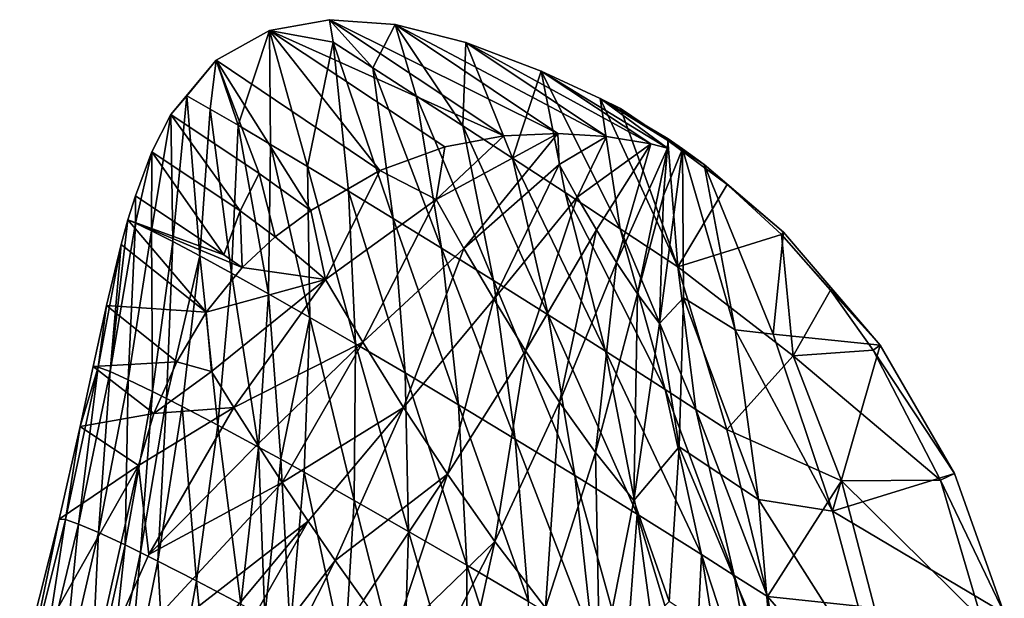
# Model space of a CAD drawing. Header units: metres. Extents: x -296 to -49, y -914 to -599.
# Tile 10 of 10: x -125 to -56, y -639 to -599. Entities that reach past the tile are written whole.
import ezdxf

# ---------------------------------------------------------------- set-up
doc = ezdxf.new("R2010")
doc.units = ezdxf.units.M

msp = doc.modelspace()

# ---------------------------------------------------------------- linework, layer by layer
at = {"layer": 'None'}
for points in [[(-107.324234, -599.380615, -22.844532), (-103.128967, -598.633484, -16.766409), (-90.936455, -606.757324, -16.780428)], [(-103.128967, -598.633484, -16.766409), (-107.324234, -599.380615, -22.844532), (-102.867355, -600.215637, -15.300902)], [(-103.128967, -598.633484, -16.766409), (-87.170166, -606.594238, -10.946941), (-90.936455, -606.757324, -16.780428)], [(-103.128967, -598.633484, -16.766409), (-98.533737, -598.977356, -10.944352), (-87.170166, -606.594238, -10.946941)], [(-102.867355, -600.215637, -15.300902), (-100.090836, -601.996948, -10.67133), (-103.128967, -598.633484, -16.766409)], [(-100.090836, -601.996948, -10.67133), (-98.533737, -598.977356, -10.944352), (-103.128967, -598.633484, -16.766409)], [(-111.052353, -601.473999, -28.906113), (-107.324234, -599.380615, -22.844532), (-99.604691, -609.180786, -28.878532)], [(-111.052353, -601.473999, -28.906113), (-109.516632, -606.014832, -21.26911), (-107.324234, -599.380615, -22.844532)], [(-109.516632, -606.014832, -21.26911), (-107.243538, -607.351074, -16.096426), (-107.324234, -599.380615, -22.844532)], [(-99.604691, -609.180786, -28.878532), (-107.324234, -599.380615, -22.844532), (-95.063675, -607.511658, -22.879688)], [(-107.324234, -599.380615, -22.844532), (-90.936455, -606.757324, -16.780428), (-95.063675, -607.511658, -22.879688)], [(-107.324234, -599.380615, -22.844532), (-104.666733, -608.887146, -11.101349), (-102.867355, -600.215637, -15.300902)], [(-107.324234, -599.380615, -22.844532), (-107.243538, -607.351074, -16.096426), (-104.666733, -608.887146, -11.101349)], [(-98.533737, -598.977356, -10.944352), (-100.090836, -601.996948, -10.67133), (-97.065567, -603.947632, -6.260434)], [(-98.533737, -598.977356, -10.944352), (-83.749466, -606.809326, -5.552098), (-87.170166, -606.594238, -10.946941)], [(-98.533737, -598.977356, -10.944352), (-93.582329, -600.227356, -5.552159), (-83.749466, -606.809326, -5.552098)], [(-93.582329, -600.227356, -5.552159), (-98.533737, -598.977356, -10.944352), (-93.806885, -606.058838, -2.086891)], [(-93.806885, -606.058838, -2.086891), (-98.533737, -598.977356, -10.944352), (-97.065567, -603.947632, -6.260434)], [(-102.867355, -600.215637, -15.300902), (-104.666733, -608.887146, -11.101349), (-101.802612, -610.61554, -6.304974)], [(-101.802612, -610.61554, -6.304974), (-98.668892, -612.527771, -1.727504), (-102.867355, -600.215637, -15.300902)], [(-98.668892, -612.527771, -1.727504), (-100.090836, -601.996948, -10.67133), (-102.867355, -600.215637, -15.300902)], [(-90.331177, -608.321106, 1.831648), (-93.582329, -600.227356, -5.552159), (-93.806885, -606.058838, -2.086891)], [(-93.582329, -600.227356, -5.552159), (-80.655228, -607.322083, -0.592598), (-83.749466, -606.809326, -5.552098)], [(-93.582329, -600.227356, -5.552159), (-88.316116, -602.229065, -0.712503), (-80.655228, -607.322083, -0.592598)], [(-88.316116, -602.229065, -0.712503), (-93.582329, -600.227356, -5.552159), (-90.331177, -608.321106, 1.831648)], [(-114.21035, -605.26123, -34.430923), (-111.052353, -601.473999, -28.906113), (-108.035278, -609.393921, -34.430923)], [(-111.052353, -601.473999, -28.906113), (-114.21035, -605.26123, -34.430923), (-113.092873, -603.968079, -32.059067)], [(-113.092873, -603.968079, -32.059067), (-111.470963, -604.885254, -26.597507), (-111.052353, -601.473999, -28.906113)], [(-111.470963, -604.885254, -26.597507), (-109.516632, -606.014832, -21.26911), (-111.052353, -601.473999, -28.906113)], [(-111.052353, -601.473999, -28.906113), (-104.434914, -611.963257, -34.283417), (-108.035278, -609.393921, -34.430923)], [(-104.434914, -611.963257, -34.283417), (-111.052353, -601.473999, -28.906113), (-99.604691, -609.180786, -28.878532)], [(-97.065567, -603.947632, -6.260434), (-100.090836, -601.996948, -10.67133), (-95.284508, -614.614441, 2.611864)], [(-100.090836, -601.996948, -10.67133), (-98.668892, -612.527771, -1.727504), (-95.284508, -614.614441, 2.611864)], [(-86.655807, -610.724121, 5.478644), (-88.316116, -602.229065, -0.712503), (-90.331177, -608.321106, 1.831648)], [(-88.316116, -602.229065, -0.712503), (-79.503082, -607.61554, 1.171534), (-80.655228, -607.322083, -0.592598)], [(-88.316116, -602.229065, -0.712503), (-84.201637, -604.136475, 2.500005), (-79.503082, -607.61554, 1.171534)], [(-84.201637, -604.136475, 2.500005), (-88.316116, -602.229065, -0.712503), (-82.799072, -613.257263, 8.838742)], [(-88.316116, -602.229065, -0.712503), (-86.655807, -610.724121, 5.478644), (-82.799072, -613.257263, 8.838742)], [(-114.21035, -605.26123, -34.430923), (-114.069069, -614.147034, -23.43671), (-113.092873, -603.968079, -32.059067)], [(-114.069069, -614.147034, -23.43671), (-112.19796, -615.140198, -17.884954), (-113.092873, -603.968079, -32.059067)], [(-112.19796, -615.140198, -17.884954), (-111.470963, -604.885254, -26.597507), (-113.092873, -603.968079, -32.059067)], [(-93.806885, -606.058838, -2.086891), (-97.065567, -603.947632, -6.260434), (-91.669579, -616.865417, 6.695041)], [(-97.065567, -603.947632, -6.260434), (-95.284508, -614.614441, 2.611864), (-91.669579, -616.865417, 6.695041)], [(-84.201637, -604.136475, 2.500005), (-79.45443, -606.970459, 2.499999), (-79.503082, -607.61554, 1.171534)], [(-82.786095, -604.846069, 3.499936), (-79.461929, -607.070801, 3.499941), (-84.201637, -604.136475, 2.500005)], [(-79.461929, -607.070801, 3.499941), (-79.45443, -606.970459, 2.499999), (-84.201637, -604.136475, 2.500005)], [(-82.786095, -604.846069, 3.499936), (-84.201637, -604.136475, 2.500005), (-78.780098, -615.908997, 11.897843)], [(-84.201637, -604.136475, 2.500005), (-82.799072, -613.257263, 8.838742), (-78.780098, -615.908997, 11.897843)], [(-111.470963, -604.885254, -26.597507), (-112.19796, -615.140198, -17.884954), (-109.968071, -616.358521, -12.489669)], [(-109.516632, -606.014832, -21.26911), (-111.470963, -604.885254, -26.597507), (-109.968071, -616.358521, -12.489669)], [(-82.786095, -604.846069, 3.499936), (-78.780098, -615.908997, 11.897843), (-79.461929, -607.070801, 3.499941)], [(-114.069069, -614.147034, -23.43671), (-114.21035, -605.26123, -34.430923), (-115.565681, -613.384583, -29.120625)], [(-114.21035, -605.26123, -34.430923), (-115.539459, -607.875793, -36.704247), (-115.565681, -613.384583, -29.120625)], [(-115.539459, -607.875793, -36.704247), (-114.21035, -605.26123, -34.430923), (-109.364388, -612.008545, -36.704247)], [(-114.21035, -605.26123, -34.430923), (-108.035278, -609.393921, -34.430923), (-109.364388, -612.008545, -36.704247)], [(-109.516632, -606.014832, -21.26911), (-109.968071, -616.358521, -12.489669), (-107.39679, -617.79541, -7.274446)], [(-107.243538, -607.351074, -16.096426), (-109.516632, -606.014832, -21.26911), (-107.39679, -617.79541, -7.274446)], [(-93.806885, -606.058838, -2.086891), (-91.669579, -616.865417, 6.695041), (-87.845329, -619.269958, 10.505139)], [(-93.806885, -606.058838, -2.086891), (-87.845329, -619.269958, 10.505139), (-90.331177, -608.321106, 1.831648)], [(-95.659348, -611.202942, -20.639824), (-90.936455, -606.757324, -16.780428), (-87.170166, -606.594238, -10.946941)], [(-87.170166, -606.594238, -10.946941), (-93.727722, -614.630432, -14.929049), (-95.659348, -611.202942, -20.639824)], [(-95.063675, -607.511658, -22.879688), (-90.936455, -606.757324, -16.780428), (-95.659348, -611.202942, -20.639824)], [(-87.070953, -608.758667, -9.23495), (-93.727722, -614.630432, -14.929049), (-87.170166, -606.594238, -10.946941)], [(-83.749466, -606.809326, -5.552098), (-87.070953, -608.758667, -9.23495), (-87.170166, -606.594238, -10.946941)], [(-85.802223, -611.038879, -5.822284), (-87.070953, -608.758667, -9.23495), (-83.749466, -606.809326, -5.552098)], [(-80.655228, -607.322083, -0.592598), (-85.802223, -611.038879, -5.822284), (-83.749466, -606.809326, -5.552098)], [(-79.45443, -606.970459, 2.499999), (-78.447617, -607.662415, 2.533584), (-79.771042, -610.928406, 2.499999)], [(-79.45443, -606.970459, 2.499999), (-79.771042, -610.928406, 2.499999), (-79.503082, -607.61554, 1.171534)], [(-79.461929, -607.070801, 3.499941), (-79.458183, -607.020569, 2.999922), (-79.45443, -606.970459, 2.499999)], [(-79.458183, -607.020569, 2.999922), (-79.461929, -607.070801, 3.499941), (-76.941605, -608.749329, 2.499999)], [(-79.458183, -607.020569, 2.999922), (-79.456306, -606.995544, 2.749864), (-79.45443, -606.970459, 2.499999)], [(-78.447617, -607.662415, 2.533584), (-79.456306, -606.995544, 2.749864), (-79.458183, -607.020569, 2.999922)], [(-76.941605, -608.749329, 2.499999), (-78.447617, -607.662415, 2.533584), (-79.458183, -607.020569, 2.999922)], [(-78.447617, -607.662415, 2.533584), (-79.45443, -606.970459, 2.499999), (-79.456306, -606.995544, 2.749864)], [(-107.243538, -607.351074, -16.096426), (-107.39679, -617.79541, -7.274446), (-104.503105, -619.443054, -2.262028)], [(-107.243538, -607.351074, -16.096426), (-104.503105, -619.443054, -2.262028), (-104.666733, -608.887146, -11.101349)], [(-99.604691, -609.180786, -28.878532), (-95.063675, -607.511658, -22.879688), (-95.659348, -611.202942, -20.639824)], [(-80.655228, -607.322083, -0.592598), (-84.462112, -613.337036, -2.48071), (-85.802223, -611.038879, -5.822284)], [(-83.05423, -615.607361, 0.756755), (-84.462112, -613.337036, -2.48071), (-80.655228, -607.322083, -0.592598)], [(-79.503082, -607.61554, 1.171534), (-83.05423, -615.607361, 0.756755), (-80.655228, -607.322083, -0.592598)], [(-81.581268, -617.801392, 3.85346), (-83.05423, -615.607361, 0.756755), (-79.503082, -607.61554, 1.171534)], [(-79.771042, -610.928406, 2.499999), (-81.581268, -617.801392, 3.85346), (-79.503082, -607.61554, 1.171534)], [(-78.447617, -607.662415, 2.533584), (-80.045135, -619.864258, 6.766513), (-79.771042, -610.928406, 2.499999)], [(-78.447617, -607.662415, 2.533584), (-78.388084, -618.088806, 7.693452), (-80.045135, -619.864258, 6.766513)], [(-79.461929, -607.070801, 3.499941), (-75.32634, -610.156311, 3.833275), (-76.941605, -608.749329, 2.499999)], [(-78.780098, -615.908997, 11.897843), (-75.32634, -610.156311, 3.833275), (-79.461929, -607.070801, 3.499941)], [(-76.941605, -608.749329, 2.499999), (-74.776947, -620.3255, 7.611534), (-78.447617, -607.662415, 2.533584)], [(-74.776947, -620.3255, 7.611534), (-78.388084, -618.088806, 7.693452), (-78.447617, -607.662415, 2.533584)], [(-116.695587, -610.94635, -38.434753), (-115.539459, -607.875793, -36.704247), (-110.520515, -615.079102, -38.434753)], [(-115.539459, -607.875793, -36.704247), (-116.695587, -610.94635, -38.434753), (-116.67379, -612.857239, -34.911842)], [(-115.565681, -613.384583, -29.120625), (-115.539459, -607.875793, -36.704247), (-116.67379, -612.857239, -34.911842)], [(-115.539459, -607.875793, -36.704247), (-109.364388, -612.008545, -36.704247), (-110.520515, -615.079102, -38.434753)], [(-87.845329, -619.269958, 10.505139), (-83.834023, -621.816467, 14.026565), (-90.331177, -608.321106, 1.831648)], [(-90.331177, -608.321106, 1.831648), (-83.834023, -621.816467, 14.026565), (-86.655807, -610.724121, 5.478644)], [(-104.666733, -608.887146, -11.101349), (-101.307571, -621.292725, 2.525851), (-101.802612, -610.61554, -6.304974)], [(-104.666733, -608.887146, -11.101349), (-104.503105, -619.443054, -2.262028), (-101.307571, -621.292725, 2.525851)], [(-91.644279, -618.178223, -9.306272), (-93.727722, -614.630432, -14.929049), (-87.070953, -608.758667, -9.23495)], [(-85.802223, -611.038879, -5.822284), (-91.644279, -618.178223, -9.306272), (-87.070953, -608.758667, -9.23495)], [(-76.941605, -608.749329, 2.499999), (-75.32634, -610.156311, 3.833275), (-71.388275, -613.496826, 2.499999)], [(-74.776947, -620.3255, 7.611534), (-76.941605, -608.749329, 2.499999), (-72.119194, -620.625732, 2.499999)], [(-76.941605, -608.749329, 2.499999), (-71.388275, -613.496826, 2.499999), (-72.119194, -620.625732, 2.499999)], [(-109.364388, -612.008545, -36.704247), (-108.035278, -609.393921, -34.430923), (-106.91288, -613.808533, -36.674564)], [(-108.035278, -609.393921, -34.430923), (-104.434914, -611.963257, -34.283417), (-106.91288, -613.808533, -36.674564)], [(-104.434914, -611.963257, -34.283417), (-99.604691, -609.180786, -28.878532), (-103.391518, -616.798767, -27.973606)], [(-99.604691, -609.180786, -28.878532), (-95.659348, -611.202942, -20.639824), (-103.391518, -616.798767, -27.973606)], [(-78.780098, -615.908997, 11.897843), (-71.533493, -613.647278, 4.818596), (-75.32634, -610.156311, 3.833275)], [(-75.32634, -610.156311, 3.833275), (-71.533493, -613.647278, 4.818596), (-71.388275, -613.496826, 2.499999)], [(-116.67379, -612.857239, -34.911842), (-116.695587, -610.94635, -38.434753), (-117.209343, -612.619385, -39.01799)], [(-116.695587, -610.94635, -38.434753), (-110.520515, -615.079102, -38.434753), (-117.209343, -612.619385, -39.01799)], [(-101.307571, -621.292725, 2.525851), (-97.832222, -623.334595, 7.068592), (-101.802612, -610.61554, -6.304974)], [(-97.832222, -623.334595, 7.068592), (-98.668892, -612.527771, -1.727504), (-101.802612, -610.61554, -6.304974)], [(-85.802223, -611.038879, -5.822284), (-89.413788, -621.781189, -3.816545), (-91.644279, -618.178223, -9.306272)], [(-84.462112, -613.337036, -2.48071), (-89.413788, -621.781189, -3.816545), (-85.802223, -611.038879, -5.822284)], [(-82.799072, -613.257263, 8.838742), (-86.655807, -610.724121, 5.478644), (-79.658859, -624.492737, 17.245092)], [(-86.655807, -610.724121, 5.478644), (-83.834023, -621.816467, 14.026565), (-79.658859, -624.492737, 17.245092)], [(-80.045135, -619.864258, 6.766513), (-81.581268, -617.801392, 3.85346), (-79.771042, -610.928406, 2.499999)], [(-103.391518, -616.798767, -27.973606), (-95.659348, -611.202942, -20.639824), (-100.793007, -621.180054, -20.179361)], [(-95.659348, -611.202942, -20.639824), (-93.727722, -614.630432, -14.929049), (-100.793007, -621.180054, -20.179361)], [(-110.520515, -615.079102, -38.434753), (-109.364388, -612.008545, -36.704247), (-109.217148, -615.951355, -38.434753)], [(-109.364388, -612.008545, -36.704247), (-106.91288, -613.808533, -36.674564), (-109.217148, -615.951355, -38.434753)], [(-103.391518, -616.798767, -27.973606), (-106.91288, -613.808533, -36.674564), (-104.434914, -611.963257, -34.283417)], [(-95.284508, -614.614441, 2.611864), (-98.668892, -612.527771, -1.727504), (-94.100487, -625.558044, 11.346868)], [(-98.668892, -612.527771, -1.727504), (-97.832222, -623.334595, 7.068592), (-94.100487, -625.558044, 11.346868)], [(-116.67379, -612.857239, -34.911842), (-117.209343, -612.619385, -39.01799), (-118.458206, -623.240112, -26.992197)], [(-117.209343, -612.619385, -39.01799), (-117.686516, -614.354187, -39.397076), (-118.458206, -623.240112, -26.992197)], [(-116.67379, -612.857239, -34.911842), (-118.458206, -623.240112, -26.992197), (-117.193016, -623.803589, -21.02965)], [(-111.734474, -619.072998, -39.470795), (-117.686516, -614.354187, -39.397076), (-117.209343, -612.619385, -39.01799)], [(-110.520515, -615.079102, -38.434753), (-109.217148, -615.951355, -38.434753), (-117.209343, -612.619385, -39.01799)], [(-117.209343, -612.619385, -39.01799), (-109.217148, -615.951355, -38.434753), (-111.734474, -619.072998, -39.470795)], [(-115.565681, -613.384583, -29.120625), (-116.67379, -612.857239, -34.911842), (-117.193016, -623.803589, -21.02965)], [(-115.565681, -613.384583, -29.120625), (-117.193016, -623.803589, -21.02965), (-115.505783, -624.618042, -15.195643)], [(-114.069069, -614.147034, -23.43671), (-115.565681, -613.384583, -29.120625), (-115.505783, -624.618042, -15.195643)], [(-109.217148, -615.951355, -38.434753), (-106.91288, -613.808533, -36.674564), (-103.391518, -616.798767, -27.973606)], [(-87.03875, -625.374146, 1.491961), (-89.413788, -621.781189, -3.816545), (-84.462112, -613.337036, -2.48071)], [(-83.05423, -615.607361, 0.756755), (-87.03875, -625.374146, 1.491961), (-84.462112, -613.337036, -2.48071)], [(-78.780098, -615.908997, 11.897843), (-82.799072, -613.257263, 8.838742), (-77.517326, -625.87561, 18.736721)], [(-82.799072, -613.257263, 8.838742), (-79.658859, -624.492737, 17.245092), (-77.517326, -625.87561, 18.736721)], [(-70.711998, -622.134277, 12.61303), (-71.533493, -613.647278, 4.818596), (-78.780098, -615.908997, 11.897843)], [(-71.388275, -613.496826, 2.499999), (-64.640205, -621.381836, 2.499999), (-72.119194, -620.625732, 2.499999)], [(-71.388275, -613.496826, 2.499999), (-71.533493, -613.647278, 4.818596), (-64.640205, -621.381836, 2.499999)], [(-71.533493, -613.647278, 4.818596), (-68.111649, -617.536377, 6.446514), (-64.640205, -621.381836, 2.499999)], [(-68.111649, -617.536377, 6.446514), (-71.533493, -613.647278, 4.818596), (-70.711998, -622.134277, 12.61303)], [(-118.458206, -623.240112, -26.992197), (-117.686516, -614.354187, -39.397076), (-119.286819, -622.93103, -33.055622)], [(-117.686516, -614.354187, -39.397076), (-118.713249, -618.622986, -39.45171), (-119.286819, -622.93103, -33.055622)], [(-118.713249, -618.622986, -39.45171), (-117.686516, -614.354187, -39.397076), (-111.734474, -619.072998, -39.470795)], [(-115.505783, -624.618042, -15.195643), (-114.509018, -625.11792, -12.335349), (-114.069069, -614.147034, -23.43671)], [(-114.509018, -625.11792, -12.335349), (-112.19796, -615.140198, -17.884954), (-114.069069, -614.147034, -23.43671)], [(-100.793007, -621.180054, -20.179361), (-93.727722, -614.630432, -14.929049), (-97.954796, -625.742493, -12.528822)], [(-93.727722, -614.630432, -14.929049), (-91.644279, -618.178223, -9.306272), (-97.954796, -625.742493, -12.528822)], [(-95.284508, -614.614441, 2.611864), (-94.100487, -625.558044, 11.346868), (-90.137108, -627.951477, 15.342742)], [(-91.669579, -616.865417, 6.695041), (-95.284508, -614.614441, 2.611864), (-90.137108, -627.951477, 15.342742)], [(-113.413139, -625.678589, -9.517316), (-112.19796, -615.140198, -17.884954), (-114.509018, -625.11792, -12.335349)], [(-110.933762, -626.979126, -4.021083), (-112.19796, -615.140198, -17.884954), (-113.413139, -625.678589, -9.517316)], [(-112.19796, -615.140198, -17.884954), (-110.933762, -626.979126, -4.021083), (-109.968071, -616.358521, -12.489669)], [(-111.734474, -619.072998, -39.470795), (-109.217148, -615.951355, -38.434753), (-103.391518, -616.798767, -27.973606)], [(-87.03875, -625.374146, 1.491961), (-83.05423, -615.607361, 0.756755), (-84.519951, -628.887634, 6.564429)], [(-84.519951, -628.887634, 6.564429), (-83.05423, -615.607361, 0.756755), (-81.581268, -617.801392, 3.85346)], [(-77.517326, -625.87561, 18.736721), (-75.343918, -627.286133, 20.147951), (-78.780098, -615.908997, 11.897843)], [(-75.343918, -627.286133, 20.147951), (-70.711998, -622.134277, 12.61303), (-78.780098, -615.908997, 11.897843)], [(-109.968071, -616.358521, -12.489669), (-110.933762, -626.979126, -4.021083), (-108.088303, -628.512085, 1.267565)], [(-107.39679, -617.79541, -7.274446), (-109.968071, -616.358521, -12.489669), (-108.088303, -628.512085, 1.267565)], [(-111.734474, -619.072998, -39.470795), (-103.391518, -616.798767, -27.973606), (-111.372185, -623.220154, -34.668797)], [(-111.372185, -623.220154, -34.668797), (-103.391518, -616.798767, -27.973606), (-109.809608, -625.740784, -29.798058)], [(-103.391518, -616.798767, -27.973606), (-100.793007, -621.180054, -20.179361), (-109.809608, -625.740784, -29.798058)], [(-91.669579, -616.865417, 6.695041), (-90.137108, -627.951477, 15.342742), (-85.96804, -630.502502, 19.039782)], [(-91.669579, -616.865417, 6.695041), (-85.96804, -630.502502, 19.039782), (-87.845329, -619.269958, 10.505139)], [(-106.535278, -629.362976, 3.826379), (-107.39679, -617.79541, -7.274446), (-108.088303, -628.512085, 1.267565)], [(-104.503105, -619.443054, -2.262028), (-107.39679, -617.79541, -7.274446), (-106.535278, -629.362976, 3.826379)], [(-81.856728, -632.244019, 11.335763), (-84.519951, -628.887634, 6.564429), (-81.581268, -617.801392, 3.85346)], [(-80.045135, -619.864258, 6.766513), (-81.856728, -632.244019, 11.335763), (-81.581268, -617.801392, 3.85346)], [(-70.711998, -622.134277, 12.61303), (-65.129578, -621.730713, 8.645947), (-68.111649, -617.536377, 6.446514)], [(-64.640205, -621.381836, 2.499999), (-68.111649, -617.536377, 6.446514), (-65.129578, -621.730713, 8.645947)], [(-119.286819, -622.93103, -33.055622), (-118.713249, -618.622986, -39.45171), (-119.644157, -622.87262, -38.455944)], [(-119.644157, -622.87262, -38.455944), (-118.713249, -618.622986, -39.45171), (-113.80484, -622.550293, -39.343838)], [(-113.80484, -622.550293, -39.343838), (-118.713249, -618.622986, -39.45171), (-111.734474, -619.072998, -39.470795)], [(-91.644279, -618.178223, -9.306272), (-94.880753, -630.409241, -5.076799), (-97.954796, -625.742493, -12.528822)], [(-89.413788, -621.781189, -3.816545), (-94.880753, -630.409241, -5.076799), (-91.644279, -618.178223, -9.306272)], [(-78.388084, -618.088806, 7.693452), (-78.683632, -628.507874, 12.611984), (-80.045135, -619.864258, 6.766513)], [(-73.139244, -632.178467, 12.60927), (-78.683632, -628.507874, 12.611984), (-78.388084, -618.088806, 7.693452)], [(-74.776947, -620.3255, 7.611534), (-73.139244, -632.178467, 12.60927), (-78.388084, -618.088806, 7.693452)], [(-113.80484, -622.550293, -39.343838), (-111.734474, -619.072998, -39.470795), (-111.372185, -623.220154, -34.668797)], [(-104.899338, -630.268616, 6.324252), (-104.503105, -619.443054, -2.262028), (-106.535278, -629.362976, 3.826379)], [(-101.391273, -632.238708, 11.125896), (-104.503105, -619.443054, -2.262028), (-104.899338, -630.268616, 6.324252)], [(-104.503105, -619.443054, -2.262028), (-101.391273, -632.238708, 11.125896), (-101.307571, -621.292725, 2.525851)], [(-87.845329, -619.269958, 10.505139), (-85.96804, -630.502502, 19.039782), (-81.620377, -633.197937, 22.423159)], [(-83.834023, -621.816467, 14.026565), (-87.845329, -619.269958, 10.505139), (-81.620377, -633.197937, 22.423159)], [(-80.045135, -619.864258, 6.766513), (-78.683632, -628.507874, 12.611984), (-81.856728, -632.244019, 11.335763)], [(-73.139244, -632.178467, 12.60927), (-74.776947, -620.3255, 7.611534), (-67.951218, -633.001282, 2.499999)], [(-67.951218, -633.001282, 2.499999), (-74.776947, -620.3255, 7.611534), (-72.119194, -620.625732, 2.499999)], [(-72.119194, -620.625732, 2.499999), (-64.640205, -621.381836, 2.499999), (-67.951218, -633.001282, 2.499999)], [(-109.809608, -625.740784, -29.798058), (-100.793007, -621.180054, -20.179361), (-108.163002, -628.33313, -24.970869)], [(-100.793007, -621.180054, -20.179361), (-106.433311, -630.986084, -20.194984), (-108.163002, -628.33313, -24.970869)], [(-100.793007, -621.180054, -20.179361), (-97.954796, -625.742493, -12.528822), (-106.433311, -630.986084, -20.194984)], [(-101.391273, -632.238708, 11.125896), (-97.590218, -634.411194, 15.650879), (-101.307571, -621.292725, 2.525851)], [(-97.590218, -634.411194, 15.650879), (-97.832222, -623.334595, 7.068592), (-101.307571, -621.292725, 2.525851)], [(-64.640205, -621.381836, 2.499999), (-59.436852, -630.361511, 2.499999), (-67.951218, -633.001282, 2.499999)], [(-64.640205, -621.381836, 2.499999), (-65.129578, -621.730713, 8.645947), (-59.436852, -630.361511, 2.499999)], [(-91.571518, -635.104431, 2.117429), (-94.880753, -630.409241, -5.076799), (-89.413788, -621.781189, -3.816545)], [(-87.03875, -625.374146, 1.491961), (-91.571518, -635.104431, 2.117429), (-89.413788, -621.781189, -3.816545)], [(-79.658859, -624.492737, 17.245092), (-83.834023, -621.816467, 14.026565), (-77.122192, -636.024048, 25.479746)], [(-83.834023, -621.816467, 14.026565), (-81.620377, -633.197937, 22.423159), (-77.122192, -636.024048, 25.479746)], [(-67.328583, -630.867676, 18.509155), (-70.711998, -622.134277, 12.61303), (-75.343918, -627.286133, 20.147951)], [(-60.410488, -630.818787, 14.348824), (-65.129578, -621.730713, 8.645947), (-70.711998, -622.134277, 12.61303)], [(-67.328583, -630.867676, 18.509155), (-60.410488, -630.818787, 14.348824), (-70.711998, -622.134277, 12.61303)], [(-65.129578, -621.730713, 8.645947), (-60.410488, -630.818787, 14.348824), (-59.436852, -630.361511, 2.499999)], [(-120.555145, -627.066467, -36.36512), (-119.286819, -622.93103, -33.055622), (-119.644157, -622.87262, -38.455944)], [(-120.555145, -627.066467, -36.36512), (-119.644157, -622.87262, -38.455944), (-115.412033, -626.165649, -38.29134)], [(-115.412033, -626.165649, -38.29134), (-119.644157, -622.87262, -38.455944), (-113.80484, -622.550293, -39.343838)], [(-113.80484, -622.550293, -39.343838), (-111.372185, -623.220154, -34.668797), (-115.412033, -626.165649, -38.29134)], [(-121.588379, -633.587158, -25.851746), (-119.286819, -622.93103, -33.055622), (-120.555145, -627.066467, -36.36512)], [(-120.66481, -633.905823, -19.567581), (-119.286819, -622.93103, -33.055622), (-121.588379, -633.587158, -25.851746)], [(-118.458206, -623.240112, -26.992197), (-119.286819, -622.93103, -33.055622), (-120.66481, -633.905823, -19.567581)], [(-118.458206, -623.240112, -26.992197), (-120.66481, -633.905823, -19.567581), (-119.269264, -634.496643, -13.402074)], [(-117.193016, -623.803589, -21.02965), (-118.458206, -623.240112, -26.992197), (-119.269264, -634.496643, -13.402074)], [(-111.372185, -623.220154, -34.668797), (-109.809608, -625.740784, -29.798058), (-115.412033, -626.165649, -38.29134)], [(-94.100487, -625.558044, 11.346868), (-97.832222, -623.334595, 7.068592), (-93.523926, -636.773804, 19.879211)], [(-97.832222, -623.334595, 7.068592), (-97.590218, -634.411194, 15.650879), (-93.523926, -636.773804, 19.879211)], [(-117.193016, -623.803589, -21.02965), (-119.269264, -634.496643, -13.402074), (-117.417969, -635.356079, -7.386172)], [(-115.505783, -624.618042, -15.195643), (-117.193016, -623.803589, -21.02965), (-117.417969, -635.356079, -7.386172)], [(-117.417969, -635.356079, -7.386172), (-116.327171, -635.884949, -4.443816), (-115.505783, -624.618042, -15.195643)], [(-116.327171, -635.884949, -4.443816), (-114.509018, -625.11792, -12.335349), (-115.505783, -624.618042, -15.195643)], [(-77.517326, -625.87561, 18.736721), (-79.658859, -624.492737, 17.245092), (-74.825676, -637.481567, 26.881874)], [(-79.658859, -624.492737, 17.245092), (-77.122192, -636.024048, 25.479746), (-74.825676, -637.481567, 26.881874)], [(-114.509018, -625.11792, -12.335349), (-116.327171, -635.884949, -4.443816), (-115.129654, -636.478882, -1.550145)], [(-115.129654, -636.478882, -1.550145), (-113.413139, -625.678589, -9.517316), (-114.509018, -625.11792, -12.335349)], [(-94.100487, -625.558044, 11.346868), (-89.221634, -639.313232, 23.792681), (-90.137108, -627.951477, 15.342742)], [(-94.100487, -625.558044, 11.346868), (-93.523926, -636.773804, 19.879211), (-89.221634, -639.313232, 23.792681)], [(-91.571518, -635.104431, 2.117429), (-87.03875, -625.374146, 1.491961), (-88.024796, -639.748169, 8.98614)], [(-88.024796, -639.748169, 8.98614), (-87.03875, -625.374146, 1.491961), (-84.519951, -628.887634, 6.564429)], [(-116.479439, -629.794189, -36.36512), (-120.555145, -627.066467, -36.36512), (-115.412033, -626.165649, -38.29134)], [(-115.412033, -626.165649, -38.29134), (-109.809608, -625.740784, -29.798058), (-116.479439, -629.794189, -36.36512)], [(-109.809608, -625.740784, -29.798058), (-115.75634, -636.015869, -29.305059), (-116.479439, -629.794189, -36.36512)], [(-108.163002, -628.33313, -24.970869), (-115.75634, -636.015869, -29.305059), (-109.809608, -625.740784, -29.798058)], [(-112.425507, -637.858215, 4.076676), (-113.413139, -625.678589, -9.517316), (-115.129654, -636.478882, -1.550145)], [(-112.425507, -637.858215, 4.076676), (-110.933762, -626.979126, -4.021083), (-113.413139, -625.678589, -9.517316)], [(-106.433311, -630.986084, -20.194984), (-97.954796, -625.742493, -12.528822), (-104.620903, -633.689453, -15.477779)], [(-97.954796, -625.742493, -12.528822), (-102.725929, -636.433289, -10.826645), (-104.620903, -633.689453, -15.477779)], [(-94.880753, -630.409241, -5.076799), (-102.725929, -636.433289, -10.826645), (-97.954796, -625.742493, -12.528822)], [(-74.825676, -637.481567, 26.881874), (-72.502464, -638.966309, 28.198191), (-77.517326, -625.87561, 18.736721)], [(-72.502464, -638.966309, 28.198191), (-75.343918, -627.286133, 20.147951), (-77.517326, -625.87561, 18.736721)], [(-109.329071, -639.485474, 9.466141), (-110.933762, -626.979126, -4.021083), (-112.425507, -637.858215, 4.076676)], [(-110.933762, -626.979126, -4.021083), (-109.329071, -639.485474, 9.466141), (-108.088303, -628.512085, 1.267565)], [(-122.026306, -633.542603, -32.223209), (-121.588379, -633.587158, -25.851746), (-120.555145, -627.066467, -36.36512)], [(-116.479439, -629.794189, -36.36512), (-122.026306, -633.542603, -32.223209), (-120.555145, -627.066467, -36.36512)], [(-72.502464, -638.966309, 28.198191), (-67.328583, -630.867676, 18.509155), (-75.343918, -627.286133, 20.147951)], [(-108.163002, -628.33313, -24.970869), (-106.433311, -630.986084, -20.194984), (-115.75634, -636.015869, -29.305059)], [(-90.137108, -627.951477, 15.342742), (-89.221634, -639.313232, 23.792681), (-84.713943, -642.01532, 27.374981)], [(-90.137108, -627.951477, 15.342742), (-84.713943, -642.01532, 27.374981), (-85.96804, -630.502502, 19.039782)], [(-108.088303, -628.512085, 1.267565), (-109.329071, -639.485474, 9.466141), (-107.641731, -640.388977, 12.063449)], [(-106.535278, -629.362976, 3.826379), (-108.088303, -628.512085, 1.267565), (-107.641731, -640.388977, 12.063449)], [(-84.235329, -644.251953, 15.448653), (-88.024796, -639.748169, 8.98614), (-84.519951, -628.887634, 6.564429)], [(-81.856728, -632.244019, 11.335763), (-84.235329, -644.251953, 15.448653), (-84.519951, -628.887634, 6.564429)], [(-78.683632, -628.507874, 12.611984), (-79.370941, -639.315491, 17.453947), (-81.856728, -632.244019, 11.335763)], [(-72.099655, -644.15155, 17.479311), (-79.370941, -639.315491, 17.453947), (-78.683632, -628.507874, 12.611984)], [(-73.139244, -632.178467, 12.60927), (-72.099655, -644.15155, 17.479311), (-78.683632, -628.507874, 12.611984)], [(-105.866173, -641.350708, 14.591519), (-106.535278, -629.362976, 3.826379), (-107.641731, -640.388977, 12.063449)], [(-105.866173, -641.350708, 14.591519), (-104.899338, -630.268616, 6.324252), (-106.535278, -629.362976, 3.826379)], [(-120.051155, -645.676025, -26.775625), (-124.779572, -644.471863, -25.833727), (-116.479439, -629.794189, -36.36512)], [(-124.779572, -644.471863, -25.833727), (-122.026306, -633.542603, -32.223209), (-116.479439, -629.794189, -36.36512)], [(-116.479439, -629.794189, -36.36512), (-115.75634, -636.015869, -29.305059), (-120.051155, -645.676025, -26.775625)], [(-102.064804, -643.442444, 19.427732), (-104.899338, -630.268616, 6.324252), (-105.866173, -641.350708, 14.591519)], [(-102.064804, -643.442444, 19.427732), (-101.391273, -632.238708, 11.125896), (-104.899338, -630.268616, 6.324252)], [(-102.725929, -636.433289, -10.826645), (-94.880753, -630.409241, -5.076799), (-100.748192, -639.207703, -6.249578)], [(-100.748192, -639.207703, -6.249578), (-94.880753, -630.409241, -5.076799), (-98.687347, -642.002808, -1.754917)], [(-94.880753, -630.409241, -5.076799), (-91.571518, -635.104431, 2.117429), (-98.687347, -642.002808, -1.754917)], [(-67.951218, -633.001282, 2.499999), (-59.436852, -630.361511, 2.499999), (-55.951614, -640.137146, 2.5)], [(-59.436852, -630.361511, 2.499999), (-60.410488, -630.818787, 14.348824), (-55.951614, -640.137146, 2.5)], [(-115.75634, -636.015869, -29.305059), (-106.433311, -630.986084, -20.194984), (-120.051155, -645.676025, -26.775625)], [(-120.051155, -645.676025, -26.775625), (-106.433311, -630.986084, -20.194984), (-104.620903, -633.689453, -15.477779)], [(-85.96804, -630.502502, 19.039782), (-84.713943, -642.01532, 27.374981), (-82.392982, -643.422668, 29.037399)], [(-85.96804, -630.502502, 19.039782), (-82.392982, -643.422668, 29.037399), (-81.620377, -633.197937, 22.423159)], [(-65.022575, -639.762329, 24.756422), (-67.328583, -630.867676, 18.509155), (-72.502464, -638.966309, 28.198191)], [(-57.545319, -640.546143, 21.306425), (-60.410488, -630.818787, 14.348824), (-67.328583, -630.867676, 18.509155)], [(-65.022575, -639.762329, 24.756422), (-57.545319, -640.546143, 21.306425), (-67.328583, -630.867676, 18.509155)], [(-60.410488, -630.818787, 14.348824), (-57.545319, -640.546143, 21.306425), (-55.951614, -640.137146, 2.5)], [(-102.064804, -643.442444, 19.427732), (-97.954956, -645.747925, 23.951563), (-101.391273, -632.238708, 11.125896)], [(-97.954956, -645.747925, 23.951563), (-97.590218, -634.411194, 15.650879), (-101.391273, -632.238708, 11.125896)], [(-81.856728, -632.244019, 11.335763), (-79.370941, -639.315491, 17.453947), (-84.235329, -644.251953, 15.448653)], [(-72.099655, -644.15155, 17.479311), (-73.139244, -632.178467, 12.60927), (-64.514763, -645.761108, 2.499999)], [(-64.514763, -645.761108, 2.499999), (-73.139244, -632.178467, 12.60927), (-67.951218, -633.001282, 2.499999)], [(-81.620377, -633.197937, 22.423159), (-82.392982, -643.422668, 29.037399), (-80.032692, -644.86499, 30.611841)], [(-77.122192, -636.024048, 25.479746), (-81.620377, -633.197937, 22.423159), (-77.637238, -646.340332, 32.096855)], [(-81.620377, -633.197937, 22.423159), (-80.032692, -644.86499, 30.611841), (-77.637238, -646.340332, 32.096855)], [(-55.951614, -640.137146, 2.5), (-64.514763, -645.761108, 2.499999), (-67.951218, -633.001282, 2.499999)], [(-124.779572, -644.471863, -25.833727), (-124.305946, -644.499817, -19.206041), (-122.026306, -633.542603, -32.223209)], [(-124.305946, -644.499817, -19.206041), (-121.588379, -633.587158, -25.851746), (-122.026306, -633.542603, -32.223209)], [(-123.311287, -644.820984, -12.677719), (-121.588379, -633.587158, -25.851746), (-124.305946, -644.499817, -19.206041)], [(-123.311287, -644.820984, -12.677719), (-120.66481, -633.905823, -19.567581), (-121.588379, -633.587158, -25.851746)], [(-104.620903, -633.689453, -15.477779), (-118.680908, -650.568909, -20.561613), (-120.051155, -645.676025, -26.775625)], [(-104.620903, -633.689453, -15.477779), (-116.073837, -653.88501, -14.388183), (-118.680908, -650.568909, -20.561613)], [(-102.725929, -636.433289, -10.826645), (-116.073837, -653.88501, -14.388183), (-104.620903, -633.689453, -15.477779)], [(-121.809959, -645.433838, -6.284277), (-120.66481, -633.905823, -19.567581), (-123.311287, -644.820984, -12.677719)], [(-120.66481, -633.905823, -19.567581), (-121.809959, -645.433838, -6.284277), (-119.269264, -634.496643, -13.402074)], [(-119.269264, -634.496643, -13.402074), (-121.809959, -645.433838, -6.284277), (-119.819366, -646.334534, -0.060707)], [(-117.417969, -635.356079, -7.386172), (-119.269264, -634.496643, -13.402074), (-119.819366, -646.334534, -0.060707)], [(-97.590218, -634.411194, 15.650879), (-97.954956, -645.747925, 23.951563), (-93.568527, -648.253113, 28.141848)], [(-93.523926, -636.773804, 19.879211), (-97.590218, -634.411194, 15.650879), (-93.568527, -648.253113, 28.141848)], [(-98.687347, -642.002808, -1.754917), (-91.571518, -635.104431, 2.117429), (-96.542709, -644.808411, 2.648139)], [(-96.542709, -644.808411, 2.648139), (-91.571518, -635.104431, 2.117429), (-94.3134, -647.614075, 6.949916)], [(-94.3134, -647.614075, 6.949916), (-91.571518, -635.104431, 2.117429), (-88.024796, -639.748169, 8.98614)], [(-119.819366, -646.334534, -0.060707), (-118.646851, -646.891113, 2.976665), (-117.417969, -635.356079, -7.386172)], [(-118.646851, -646.891113, 2.976665), (-116.327171, -635.884949, -4.443816), (-117.417969, -635.356079, -7.386172)], [(-116.327171, -635.884949, -4.443816), (-118.646851, -646.891113, 2.976665), (-117.359901, -647.517334, 5.958852)], [(-115.129654, -636.478882, -1.550145), (-116.327171, -635.884949, -4.443816), (-117.359901, -647.517334, 5.958852)], [(-115.129654, -636.478882, -1.550145), (-117.359901, -647.517334, 5.958852), (-114.454865, -648.97467, 11.741433)], [(-113.335808, -657.263855, -8.320248), (-116.073837, -653.88501, -14.388183), (-102.725929, -636.433289, -10.826645)], [(-114.454865, -648.97467, 11.741433), (-112.425507, -637.858215, 4.076676), (-115.129654, -636.478882, -1.550145)], [(-113.335808, -657.263855, -8.320248), (-102.725929, -636.433289, -10.826645), (-100.748192, -639.207703, -6.249578)], [(-75.210808, -647.846558, 33.491131), (-77.122192, -636.024048, 25.479746), (-77.637238, -646.340332, 32.096855)], [(-74.825676, -637.481567, 26.881874), (-77.122192, -636.024048, 25.479746), (-72.757668, -649.381775, 34.793499)], [(-77.122192, -636.024048, 25.479746), (-75.210808, -647.846558, 33.491131), (-72.757668, -649.381775, 34.793499)], [(-93.523926, -636.773804, 19.879211), (-93.568527, -648.253113, 28.141848), (-88.939125, -650.942749, 31.97967)], [(-93.523926, -636.773804, 19.879211), (-88.939125, -650.942749, 31.97967), (-89.221634, -639.313232, 23.792681)], [(-111.130363, -650.696838, 17.255547), (-112.425507, -637.858215, 4.076676), (-114.454865, -648.97467, 11.741433)], [(-111.130363, -650.696838, 17.255547), (-109.329071, -639.485474, 9.466141), (-112.425507, -637.858215, 4.076676)], [(-72.757668, -649.381775, 34.793499), (-70.282135, -650.943726, 36.002937), (-74.825676, -637.481567, 26.881874)], [(-70.282135, -650.943726, 36.002937), (-72.502464, -638.966309, 28.198191), (-74.825676, -637.481567, 26.881874)], [(-63.268726, -649.565063, 31.522789), (-65.022575, -639.762329, 24.756422), (-72.502464, -638.966309, 28.198191)], [(-72.502464, -638.966309, 28.198191), (-70.282135, -650.943726, 36.002937), (-63.268726, -649.565063, 31.522789)]]:
    msp.add_3dface(points, dxfattribs=at)

doc.saveas('drawing.dxf')
